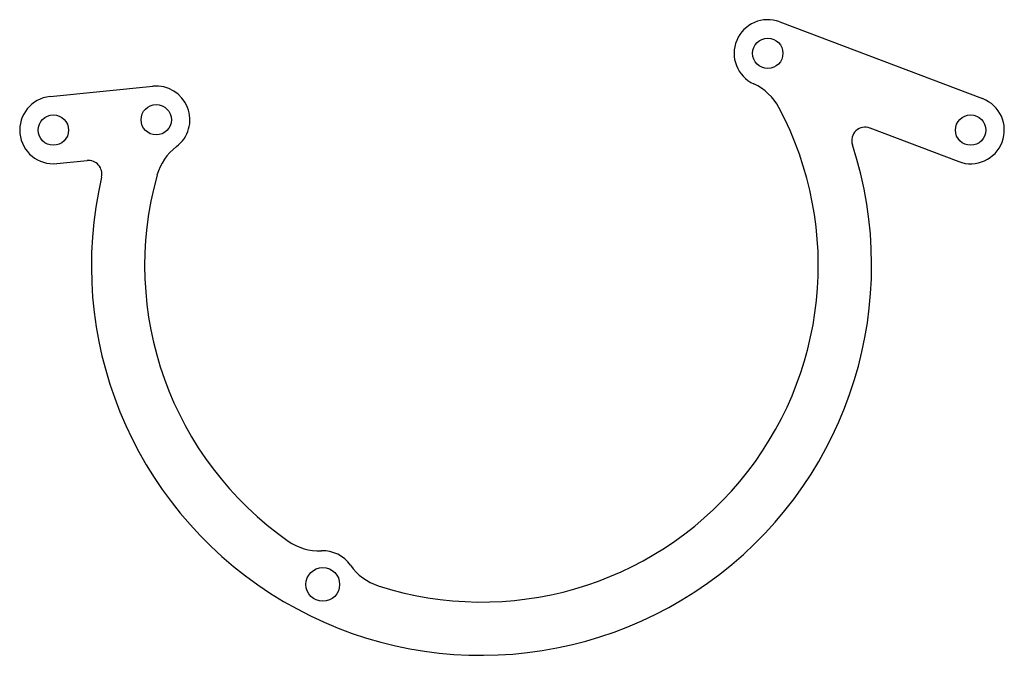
# Model space of a CAD drawing. Header units: millimetres. Extents: x -212 to 7, y -117 to 25.
import ezdxf

# ---------------------------------------------------------------- set-up
doc = ezdxf.new("R2010")
doc.units = ezdxf.units.MM

msp = doc.modelspace()

# ---------------------------------------------------------------- linework, layer by layer
at = {"color": 7, "linetype": 'Continuous', "lineweight": 25}
for p, q in [((-42.51, 24.12), (2.66, 7.01)), ((-205, 7.46), (-182.1, 9.77)), ((-22.41, 0.47), (-2.66, -7.01)), ((-203.5, -7.46), (-196.75, -6.78))]:
    msp.add_line(p, q, dxfattribs=at)
for centre, radius in [((-45.17, 17.11), 3.38), ((-181.35, 2.3), 3.37), ((-204.25, 0), 3.38), ((0, 0), 3.38), ((-144.25, -101.25), 3.75)]:
    msp.add_circle(centre, radius, dxfattribs=at)
for centre, radius, start, end in [((-45.17, 17.11), 7.5, 69.2545, 245.3992), ((-181.35, 2.3), 7.5, 307.0086, 95.7451), ((-53.28, -0.62), 12, 27.9692, 65.3992), ((-204.25, 0), 7.5, 95.7451, 275.7451), ((0, 0), 7.5, 249.2545, 69.2545), ((-108.92, -30.17), 75, 252.1613, 27.9692), ((-23.47, -2.34), 3, 69.2545, 198.0384), ((-108.92, -30.17), 86.87, 166.8802, 18.0384), ((-169.62, -13.27), 12, 127.0086, 164.4386), ((-196.45, -9.77), 3, 346.8802, 95.7451), ((-108.92, -30.17), 75, 164.4386, 234.9867), ((-145.07, -81.77), 12, 234.9867, 272.4167), ((-144.25, -101.25), 7.5, 34.7313, 92.4167), ((-128.22, -90.14), 12, 214.7313, 252.1613)]:
    msp.add_arc(centre, radius, start, end, dxfattribs=at)

doc.saveas('drawing.dxf')
